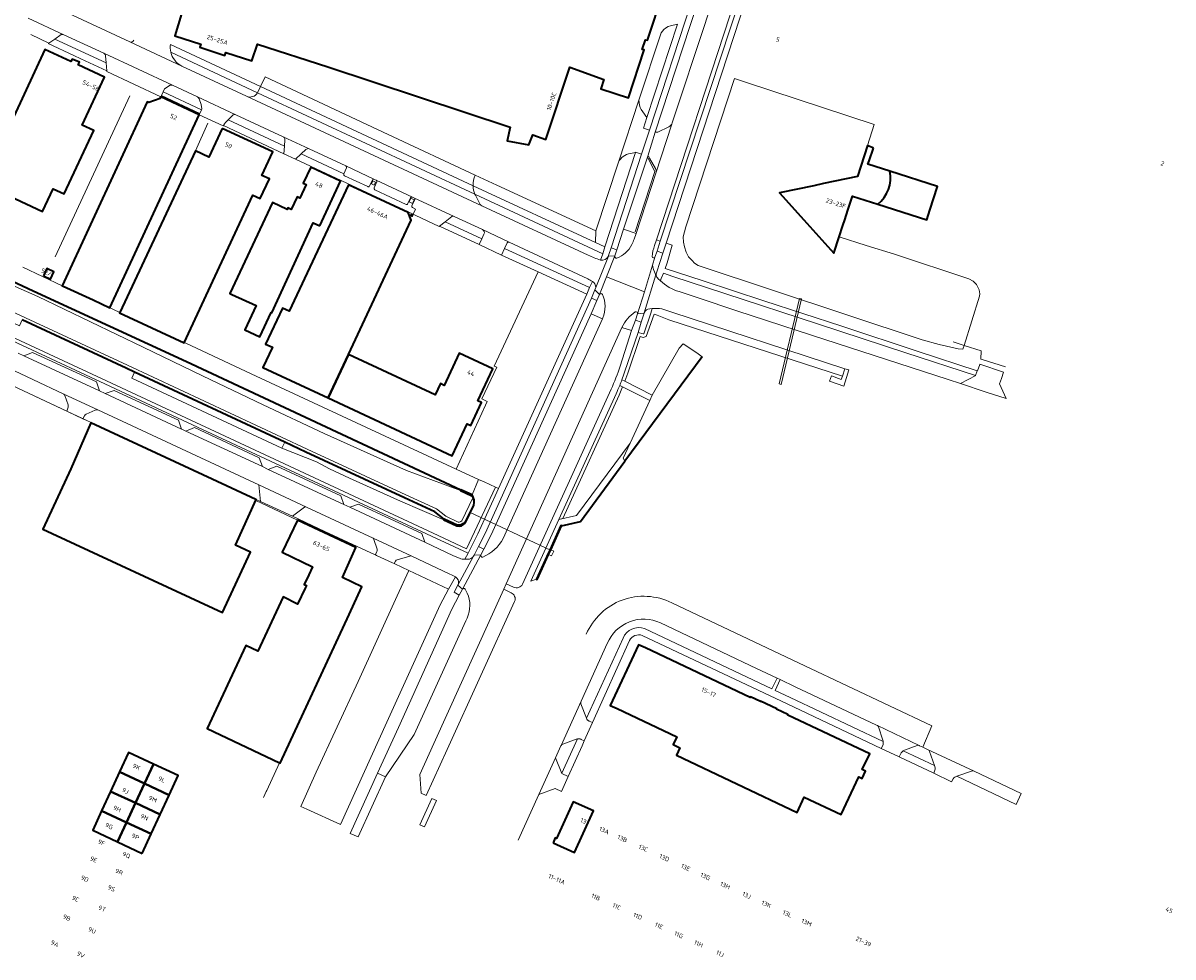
# Model space of a CAD drawing. Extents: x 150256 to 156914, y 461459 to 469481.
# Tile 88 of 256: x 152434 to 152783, y 464185 to 464469. Entities that reach past the tile are written whole.
import ezdxf
from ezdxf.enums import TextEntityAlignment as Align

# ---------------------------------------------------------------- set-up
doc = ezdxf.new("R2010")
doc.units = 0
doc.header["$LTSCALE"] = 0.75
for name, color, linetype, lineweight in [('B-RO-GK-BESCHOEIING-G', 251, 'GK-BESCHOEIING', 35), ('B-RO-GK-KADEMUUR-GV', 251, 'CONTINUOUS', 35), ('B-RO-GR-BEPLANTING_CULTUUR_BODEMBEDEKKER-GV', 251, 'CONTINUOUS', 18), ('B-RO-GR-GROENVOORZIENING-GV', 251, 'CONTINUOUS', 18), ('B-RO-GR-HAAG-GV', 251, 'CONTINUOUS', 13), ('B-RO-IE-TERREINAFSCHEIDING_KUNSTMATIG_HEKWERK-G', 251, 'IE-TERREINAFSCHEIDING-KUNSTMATIG', 18), ('B-RO-KW-KUNSTWERK_DUIKER-G', 251, 'CONTINUOUS', 18), ('B-RO-KW-KUNSTWERK_DUIKER-GV', 251, 'CONTINUOUS', 18), ('B-RO-KW-KUNSTWERK_STUW-GV', 251, 'CONTINUOUS', 18), ('B-RO-OG-BEBOUWING-GV', 6, 'CONTINUOUS', 35), ('B-RO-OG-BEBOUWING-T18', 1, 'CONTINUOUS', 18), ('B-RO-OG-TERREIN_CULTUURSCHEIDING-GV', 251, 'CONTINUOUS', 18), ('B-RO-OG-WATER-GV', 251, 'CONTINUOUS', 18), ('B-RO-OG-WATER_SLOOT-GV', 251, 'CONTINUOUS', 18), ('B-RO-VH-VERHARDING_ASFALT-GV', 251, 'CONTINUOUS', 18), ('B-RO-VH-VERHARDING_BETONSTRAATSTEEN-GV', 251, 'CONTINUOUS', 18), ('B-RO-VH-VERHARDING_TEGEL-GV', 251, 'CONTINUOUS', 18)]:
    doc.layers.add(name, color=color, linetype=linetype, lineweight=lineweight)
doc.styles.add('NLCS-ISO-M200-T18', font='NLCS-ISO.ttf', dxfattribs={"height": 360})
doc.linetypes.add('GK-BESCHOEIING', pattern='A,30,-5,[1,NLCS.SHX,S=1,R=0,X=0,Y=0],-5', length=40)
doc.linetypes.add('IE-TERREINAFSCHEIDING-KUNSTMATIG', pattern='A,4,[82,NLCS.SHX,S=0.75,R=90,X=0,Y=0],4,-2', length=10)

msp = doc.modelspace()

# ---------------------------------------------------------------- linework, layer by layer
at = {"layer": 'B-RO-GK-BESCHOEIING-G'}
for points in [[(152289.968, 464455.548), (152396.611, 464406.058), (152436.751, 464387.284), (152483.336, 464365.871), (152566.746, 464326.864)], [(152467.579, 464362.617), (152464.949, 464363.842), (152433.395, 464378.476)], [(152640.117, 464367.335), (152616.603, 464335.554)], [(152513.182, 464341.377), (152467.579, 464362.617)], [(152561.687, 464318.022), (152558.828, 464320.251), (152549.643, 464324.425), (152519.646, 464338.366), (152513.182, 464341.377)], [(152597.35, 464315.969), (152603.089, 464317.29), (152616.603, 464335.554)]]:
    msp.add_lwpolyline(points, dxfattribs=at)
at = {"layer": 'B-RO-GK-KADEMUUR-GV'}
for points in [[(152570.129, 464325.337), (152566.746, 464326.864), (152566.643, 464326.636), (152570.027, 464325.109)], [(152568.065, 464316.8), (152570.694, 464322.258)], [(152561.687, 464318.022), (152561.578, 464317.796), (152565.498, 464315.909)], [(152565.579, 464316.147), (152561.687, 464318.022)]]:
    msp.add_lwpolyline(points, dxfattribs=at)
for points in [[(152570.694, 464322.258, 0.2191773), (152570.129, 464325.337)], [(152567.853, 464316.936, -0.2757872), (152565.579, 464316.147)], [(152565.498, 464315.909, 0.2823529), (152568.065, 464316.8)]]:
    msp.add_lwpolyline(points, format="xyb", dxfattribs=at)
msp.add_lwpolyline([(152593.402, 464307.243), (152594.055, 464308.686), (152597.35, 464315.969), (152597.171, 464316.057), (152593.467, 464307.873), (152593.391, 464307.704), (152589.77, 464299.704), (152589.979, 464299.675)], close=True, dxfattribs=at)
at = {"layer": 'B-RO-GR-BEPLANTING_CULTUUR_BODEMBEDEKKER-GV'}
for points in [[(152632.591, 464468.365), (152630.414, 464467.875), (152629.763, 464467.635), (152628.922, 464467.15), (152628.443, 464466.734), (152627.601, 464465.757), (152620.834, 464445.241), (152621.023, 464443.753), (152621.231, 464443.033), (152621.581, 464442.378), (152622.015, 464441.742), (152623.313, 464439.943)], [(152487.429, 464441.218), (152475.719, 464446.694), (152475.51, 464446.229), (152487.23, 464440.79)]]:
    msp.add_lwpolyline(points, close=True, dxfattribs=at)
msp.add_lwpolyline([(152614.611, 464426.376), (152607.732, 464405.519), (152607.626, 464402), (152610.521, 464400.655), (152619.825, 464429.325), (152618.258, 464429.027)], dxfattribs=at)
msp.add_lwpolyline([(152618.258, 464429.027, 0.260106), (152614.611, 464426.376)], format="xyb", dxfattribs=at)
at = {"layer": 'B-RO-GR-GROENVOORZIENING-GV'}
for points in [[(152539.943, 464420.701), (152539.548, 464419.812), (152540.351, 464419.455), (152540.746, 464420.345)], [(152552.013, 464413.896), (152552.534, 464414.983), (152551.548, 464415.456), (152551.027, 464414.369)]]:
    msp.add_lwpolyline(points, close=True, dxfattribs=at)
for points in [[(152627.435, 464286.464, 0.4283561), (152611.255, 464280.225)], [(152602.182, 464251.256, -0.1155603), (152601.825, 464251.151)], [(152597.717, 464249.671, 0.1904079), (152597.205, 464249.254)], [(152709.202, 464247.412, 0.1087508), (152708.614, 464248.029)]]:
    msp.add_lwpolyline(points, format="xyb", dxfattribs=at)
for points in [[(152622.584, 464284.738), (152661.293, 464266.395), (152662.852, 464269.662), (152656.64, 464272.617), (152627.435, 464286.464)], [(152603.257, 464261.905), (152604.923, 464257.482), (152616.033, 464281.874)], [(152663.818, 464269.234), (152662.295, 464265.949), (152666.815, 464263.81), (152695.128, 464250.414)], [(152693.353, 464255.282), (152693.123, 464255.392), (152668.364, 464267.087), (152663.818, 464269.234)], [(152695.054, 464250.819), (152693.698, 464254.898)], [(152597.4, 464240.678), (152597.441, 464240.769), (152602.182, 464251.256)], [(152705.431, 464249.174), (152701.588, 464247.801)], [(152721.946, 464241.405), (152717.513, 464239.856), (152735.543, 464231.334), (152737.059, 464234.599), (152722.732, 464241.393)]]:
    msp.add_lwpolyline(points, dxfattribs=at)
at = {"layer": 'B-RO-GR-HAAG-GV'}
for points in [[(152616.033, 464281.874, -0.3931558), (152622.584, 464284.738)], [(152603.272, 464262.693, 0.1763805), (152603.257, 464261.905)], [(152701.588, 464247.801, 0.0225411), (152701.164, 464247.585)], [(152706.059, 464249.229, 0.2181531), (152705.431, 464249.174)]]:
    msp.add_lwpolyline(points, format="xyb", dxfattribs=at)
for points in [[(152611.255, 464280.225), (152603.272, 464262.693)], [(152604.923, 464257.482), (152616.033, 464281.874)], [(152693.353, 464255.282), (152693.123, 464255.392), (152668.364, 464267.087), (152663.818, 464269.234), (152662.295, 464265.949), (152666.815, 464263.81), (152695.128, 464250.414)], [(152603.257, 464261.905), (152604.923, 464257.482)], [(152601.825, 464251.151), (152597.717, 464249.671)], [(152597.205, 464249.254), (152597.139, 464249.108), (152595.473, 464245.43), (152597.4, 464240.678)], [(152701.164, 464247.585), (152710.688, 464243.113), (152709.202, 464247.412)], [(152708.614, 464248.029), (152707.198, 464248.694), (152706.201, 464249.162), (152706.059, 464249.229)], [(152721.946, 464241.405), (152717.513, 464239.856), (152735.543, 464231.334), (152737.059, 464234.599)], [(152737.059, 464234.599), (152722.732, 464241.393)]]:
    msp.add_lwpolyline(points, dxfattribs=at)
at = {"layer": 'B-RO-IE-TERREINAFSCHEIDING_KUNSTMATIG_HEKWERK-G'}
for points in [[(152443.455, 464397.69), (152466.124, 464446.583)], [(152489.855, 464438.246), (152486.039, 464429.88)], [(152623.56, 464427.773), (152625.745, 464423.596), (152619.715, 464405.212)], [(152716.403, 464371.816), (152719.705, 464370.753)], [(152719.705, 464370.753), (152724.851, 464369.096), (152724.757, 464366.602), (152725.254, 464366.449)], [(152724.757, 464366.602), (152725.254, 464366.449)], [(152725.254, 464366.449), (152732.285, 464364.289)], [(152447.151, 464350.683), (152425.239, 464360.86), (152425.181, 464360.745)], [(152447.151, 464350.683), (152453, 464347.95)], [(152517.033, 464317.659), (152504.436, 464323.67)], [(152507.754, 464235.592), (152511.63, 464243.964)], [(152506.755, 464233.434), (152507.604, 464235.267)], [(152507.604, 464235.267), (152507.754, 464235.592)]]:
    msp.add_lwpolyline(points, dxfattribs=at)
at = {"layer": 'B-RO-KW-KUNSTWERK_DUIKER-G'}
msp.add_lwpolyline([(152593.982, 464308.526), (152569.379, 464320.104)], dxfattribs=at)
at = {"layer": 'B-RO-KW-KUNSTWERK_DUIKER-GV'}
msp.add_lwpolyline([(152663.503, 464359.066), (152664.087, 464358.926), (152670.274, 464384.872), (152669.69, 464385.012)], close=True, dxfattribs=at)
at = {"layer": 'B-RO-KW-KUNSTWERK_STUW-GV'}
msp.add_lwpolyline([(152593.402, 464307.243), (152594.31, 464306.842), (152594.95, 464308.291), (152594.055, 464308.686)], close=True, dxfattribs=at)
at = {"layer": 'B-RO-OG-BEBOUWING-GV'}
for points in [[(152482.829, 464474.799), (152479.775, 464464.825), (152487.677, 464462.245), (152487.382, 464461.342), (152495.025, 464458.839), (152495.322, 464459.749), (152503.223, 464457.17), (152504.895, 464462.293), (152504.937, 464462.279), (152526.265, 464455.333), (152581.708, 464437.086), (152580.84, 464432.884), (152587.365, 464431.733), (152588.567, 464434.746), (152592.533, 464433.342), (152599.841, 464455.23), (152610.151, 464451.559), (152609.301, 464448.717), (152617.722, 464445.975), (152622.469, 464460.5), (152621.899, 464460.687), (152622.888, 464463.619), (152623.458, 464463.432), (152628.212, 464477.994)], [(152690.323, 464431.454), (152687.322, 464422.08), (152676.973, 464419.893), (152674.072, 464419.28), (152663.572, 464417.061), (152670.952, 464408.877), (152672.777, 464406.853), (152680.067, 464398.768), (152681.704, 464403.75), (152682.844, 464407.22), (152683.41, 464408.944)], [(152697.177, 464423.644), (152690.466, 464425.784), (152690.816, 464426.779), (152692.171, 464430.63)], [(152709.29, 464411.869), (152711.585, 464419.048), (152697.177, 464423.644)], [(152683.41, 464408.944), (152684.348, 464411.799), (152685.771, 464416.129), (152693.486, 464413.663)], [(152693.486, 464413.663), (152708.346, 464408.914), (152709.29, 464411.869)]]:
    msp.add_lwpolyline(points, dxfattribs=at)
for points in [[(152421.354, 464419.985), (152439.572, 464411.467), (152442.799, 464418.369), (152446.198, 464416.78), (152455.2, 464436.031), (152451.621, 464437.705), (152458.37, 464452.242), (152450.389, 464455.947), (152450.769, 464456.765), (152448.585, 464457.753), (152448.215, 464456.956), (152440.237, 464460.66)], [(152445.824, 464388.782), (152454.958, 464384.553), (152460.042, 464382.198), (152487.23, 464440.79), (152475.51, 464446.229), (152475.373, 464445.938), (152475.291, 464445.763), (152471.891, 464444.52), (152471.696, 464444.61), (152471.422, 464444.737), (152445.593, 464388.889)], [(152494.171, 464436.697), (152490.107, 464427.983), (152486.039, 464429.88), (152463.061, 464380.766), (152463.009, 464380.655), (152482.622, 464371.559), (152503.483, 464416.408), (152505.75, 464415.354), (152508.53, 464421.33), (152506.263, 464422.385), (152509.578, 464429.512)], [(152523.915, 464407.09), (152530.199, 464420.673), (152521.112, 464424.891), (152518.852, 464419.999), (152519.687, 464419.613), (152517.799, 464415.528), (152516.964, 464415.914), (152515.184, 464412.063), (152514.113, 464412.558), (152513.889, 464412.072), (152509.519, 464414.125), (152496.541, 464386.507), (152497.164, 464386.221), (152504.542, 464382.834), (152501.115, 464375.475), (152505.587, 464373.394), (152509.049, 464380.765), (152509.298, 464380.651), (152521.862, 464408.023)], [(152526.381, 464354.79), (152532.556, 464368.009), (152551.645, 464408.798), (152550.713, 464411.137), (152532.56, 464419.561), (152514.527, 464381.153), (152512.492, 464382.098), (152507.396, 464371.125), (152509.431, 464370.18), (152506.586, 464364.036)], [(152551.693, 464410.517), (152551.545, 464410.199), (152551.863, 464410.052), (152552.01, 464410.37)], [(152439.836, 464391.923), (152441.977, 464390.91), (152443.022, 464393.117), (152440.881, 464394.131)], [(152532.556, 464368.009), (152526.381, 464354.79), (152564.085, 464337.179), (152568.625, 464346.922), (152569.777, 464346.386), (152573.049, 464353.411), (152571.898, 464353.949), (152576.431, 464363.674), (152566.269, 464368.409), (152561.7, 464358.601), (152560.548, 464359.137), (152558.951, 464355.71)], [(152454.293, 464347.207), (152448.137, 464333.272), (152439.649, 464314.946), (152494.284, 464289.64), (152502.772, 464307.966), (152498.27, 464310.051), (152504.56, 464323.979), (152504.405, 464323.97), (152491.169, 464330.108)], [(152511.63, 464243.964), (152511.81, 464243.879), (152532.763, 464289.041), (152536.663, 464297.448), (152530.723, 464300.269), (152534.805, 464309.371), (152517.078, 464317.626), (152512.414, 464307.937), (152521.657, 464303.488), (152520.504, 464301.046), (152519.108, 464298.09), (152519.77, 464297.777), (152519.413, 464297.021), (152517.113, 464292.152), (152512.695, 464294.357), (152505.066, 464277.88), (152501.36, 464279.633), (152489.623, 464254.377)], [(152622.887, 464278.841), (152620.761, 464279.843), (152612.079, 464261.419), (152614.205, 464260.417), (152632.366, 464251.854), (152631.258, 464249.5), (152633.35, 464248.513), (152632.273, 464246.233), (152668.942, 464228.902), (152671.116, 464233.51), (152682.319, 464228.222), (152687.729, 464239.685), (152688.706, 464239.227), (152689.743, 464241.429), (152688.768, 464241.892), (152691.03, 464246.664), (152666.097, 464258.454), (152666.17, 464258.607), (152662.717, 464260.235), (152662.761, 464260.326), (152657.841, 464262.648), (152657.798, 464262.558), (152654.758, 464263.997), (152654.687, 464263.845)], [(152470.535, 464237.666), (152473.274, 464243.583), (152465.753, 464247.092), (152463.014, 464241.176)], [(152470.535, 464237.666), (152478.059, 464234.156), (152480.796, 464240.073), (152473.274, 464243.583)], [(152463.014, 464241.176), (152460.284, 464235.277), (152467.805, 464231.767), (152470.535, 464237.666)], [(152478.059, 464234.156), (152470.535, 464237.666), (152467.805, 464231.767), (152475.33, 464228.255)], [(152465.07, 464225.86), (152467.805, 464231.767), (152460.284, 464235.277), (152457.549, 464229.369)], [(152467.805, 464231.767), (152465.07, 464225.86), (152472.597, 464222.348), (152475.33, 464228.255)], [(152594.759, 464219.638), (152601.294, 464216.683), (152607.014, 464229.333), (152600.888, 464232.122), (152595.827, 464221.006), (152595.455, 464221.167)], [(152465.07, 464225.86), (152457.549, 464229.369), (152454.822, 464223.479), (152462.343, 464219.97)], [(152469.872, 464216.457), (152472.597, 464222.348), (152465.07, 464225.86), (152462.343, 464219.97)]]:
    msp.add_lwpolyline(points, close=True, dxfattribs=at)
for points in [[(152692.171, 464430.63, 0.0562021), (152690.323, 464431.454)], [(152693.486, 464413.663, 0.280254), (152697.177, 464423.644)]]:
    msp.add_lwpolyline(points, format="xyb", dxfattribs=at)
at = {"layer": 'B-RO-OG-TERREIN_CULTUURSCHEIDING-GV'}
for points in [[(152445.279, 464465.174), (152443.285, 464463.827), (152458.924, 464456.544), (152458.739, 464458.69)], [(152458.213, 464459.497), (152446.016, 464465.148)], [(152481.883, 464455.631), (152501.595, 464446.421)], [(152478.421, 464449.795), (152476.648, 464448.65), (152476.228, 464447.781)], [(152486.695, 464446.219), (152479.087, 464449.789)], [(152476.228, 464447.781), (152487.914, 464442.317), (152487.976, 464442.639), (152487.754, 464443.964), (152487.206, 464445.621)], [(152497.287, 464440.63), (152495.977, 464439.256)], [(152495.977, 464439.256), (152513.105, 464431.28), (152513.228, 464433.244)], [(152512.7, 464434.162), (152498.364, 464440.801)], [(152384.435, 464393.482), (152458.559, 464359.042), (152483.633, 464347.374), (152557.858, 464312.834), (152568.941, 464307.687), (152571.937, 464313.561), (152578.161, 464327.316), (152577.25, 464327.727), (152568.488, 464309), (152558.28, 464313.741), (152458.981, 464359.949), (152290.084, 464438.423)], [(152626.563, 464435.575), (152629.99, 464437.201)], [(152519.565, 464430.218), (152518.176, 464428.927)], [(152518.176, 464428.927), (152531.164, 464422.827), (152531.991, 464424.692)], [(152531.79, 464425.27), (152520.663, 464430.458)], [(152623.526, 464428.202), (152616.144, 464406.018), (152619.997, 464404.795)], [(152625.899, 464424.511), (152624.035, 464427.669)], [(152607.732, 464405.519), (152577.648, 464419.473), (152571.092, 464422.483)], [(152619.997, 464404.795), (152626.037, 464423.067), (152626.045, 464423.092)], [(152570.49, 464419.249), (152607.626, 464402), (152607.732, 464405.519)], [(152609.146, 464396.698), (152609.851, 464398.609), (152571.001, 464416.715)], [(152571.361, 464416.007), (152572.64, 464413.589)], [(152573.085, 464413.169), (152605.479, 464398.158)], [(152563.972, 464409.95), (152561.954, 464408.344), (152573.11, 464403.146), (152573.77, 464404.586)], [(152573.321, 464405.919), (152564.707, 464409.947)], [(152580.802, 464401.873), (152580.018, 464400.184), (152605.834, 464388.303), (152606.705, 464390.217)], [(152605.341, 464390.974), (152581.374, 464402.126)], [(152633.113, 464387.09), (152638.882, 464385.178), (152650.666, 464381.293), (152673.355, 464373.874), (152714.875, 464360.357), (152718.592, 464359.141), (152723.268, 464361.57), (152723.193, 464361.594), (152701.971, 464368.523), (152675.405, 464377.232), (152646.93, 464386.548), (152631.194, 464391.683), (152628.302, 464392.673), (152627.66, 464391.054), (152627.4, 464390.392)], [(152579.597, 464312.083), (152609.826, 464378.837), (152606.348, 464380.344), (152575.921, 464313.252), (152573.713, 464308.822), (152572.845, 464307.114)], [(152615.695, 464360.301), (152616.584, 464359.852), (152616.891, 464360.682), (152617.446, 464362.291), (152621.263, 464373.45), (152622.119, 464373.202), (152623.116, 464373.505), (152625.449, 464380.205), (152626.392, 464379.901), (152630, 464378.527), (152682.705, 464361.372), (152683.498, 464363.689), (152630.828, 464380.821), (152627.78, 464381.821)], [(152624.933, 464381.961), (152624.46, 464380.523), (152622.339, 464374.314), (152622.112, 464374.245), (152620.625, 464374.676)], [(152615.139, 464364.435), (152618.625, 464375.268), (152615.718, 464376.221), (152580.497, 464298.342), (152582.779, 464297.3)], [(152620.625, 464374.676), (152616.5, 464362.616)], [(152446.034, 464355.936), (152427.156, 464364.849), (152427.103, 464364.74), (152425.237, 464360.861), (152446.97, 464350.767), (152447.326, 464351.974)], [(152447.32, 464352.699), (152446.362, 464355.496)], [(152613.945, 464356.084), (152596.526, 464317.832), (152597.759, 464318.142), (152614.86, 464355.681), (152615.912, 464358.153)], [(152615.912, 464358.153), (152615.031, 464358.591)], [(152452.376, 464349.373), (152451.821, 464348.501), (152453, 464347.95), (152454.345, 464347.325), (152454.293, 464347.207), (152491.169, 464330.108), (152504.405, 464323.97), (152504.56, 464323.979), (152505.836, 464323.386), (152505.312, 464328.42), (152480.255, 464340.087), (152456.388, 464351.2)], [(152519.236, 464321.605), (152515.549, 464318.854), (152525.401, 464314.224), (152540.736, 464307.096), (152541.214, 464308.1)], [(152540.069, 464312.178), (152519.813, 464321.616), (152519.8, 464321.622)], [(152541.272, 464308.901), (152540.33, 464311.754)], [(152551.203, 464306.737), (152547.35, 464305.628)], [(152550.943, 464302.386), (152563.016, 464296.743), (152565.067, 464300.49), (152564.087, 464300.982), (152563.21, 464301.415), (152551.885, 464306.759)], [(152546.875, 464305.261), (152546.504, 464304.471), (152546.624, 464304.416), (152550.943, 464302.386)], [(152567.236, 464296.683), (152566.272, 464294.916), (152564.04, 464290.591), (152547.759, 464254.717), (152541.44, 464240.792), (152543.809, 464239.749), (152552.594, 464252.523), (152568.207, 464287.067)], [(152582.005, 464295.644), (152579.767, 464296.716), (152558.501, 464249.843), (152554.224, 464240.417), (152554.643, 464234.702), (152556.174, 464234.009)], [(152568.694, 464295.486), (152568.082, 464296.751)], [(152556.174, 464234.009), (152562.561, 464248.001), (152583.087, 464292.963)]]:
    msp.add_lwpolyline(points, dxfattribs=at)
for points in [[(152446.016, 464465.148, 0.1872519), (152445.279, 464465.174)], [(152479.087, 464449.789, 0.1861984), (152478.421, 464449.795)], [(152487.206, 464445.621, 0.1992549), (152486.695, 464446.219)], [(152498.364, 464440.801, 0.2814654), (152497.287, 464440.63)], [(152629.99, 464437.201, 0.2026593), (152630.858, 464437.991)], [(152513.228, 464433.244, 0.2928135), (152512.7, 464434.162)], [(152625.833, 464435.515, 0.1535137), (152626.563, 464435.575)], [(152531.991, 464424.692, 0.3994767), (152531.79, 464425.27)], [(152624.035, 464427.669, 0.3090341), (152623.526, 464428.202)], [(152571.092, 464422.483, 0.1169742), (152570.49, 464419.249)], [(152572.64, 464413.589, 0.1029045), (152573.085, 464413.169)], [(152564.707, 464409.947, 0.1891181), (152563.972, 464409.95)], [(152573.77, 464404.586, 0.4253597), (152573.321, 464405.919)], [(152581.374, 464402.126, 0.4452948), (152580.802, 464401.873)], [(152605.479, 464398.158, 0.0349094), (152609.146, 464396.698)], [(152606.705, 464390.217, 0.0016815), (152605.341, 464390.974)], [(152627.78, 464381.821, 0.0646286), (152624.933, 464381.961)], [(152612.441, 464357.415, 0.0228162), (152615.139, 464364.435)], [(152447.326, 464351.974, 0.2317197), (152447.32, 464352.699)], [(152452.864, 464349.85, 0.1523475), (152452.376, 464349.373)], [(152540.33, 464311.754, 0.2001316), (152540.069, 464312.178)], [(152573.387, 464306.446, 0.1739735), (152579.597, 464312.083)], [(152568.641, 464287.929, 0.2094746), (152568.694, 464295.486)], [(152583.087, 464292.963, 0.4036229), (152582.005, 464295.644)], [(152604.861, 464283.027, -0.4311313), (152630.821, 464292.559)], [(152568.207, 464287.067, 0.0259523), (152568.641, 464287.929)]]:
    msp.add_lwpolyline(points, format="xyb", dxfattribs=at)
for points in [[(152572.099, 464330.052), (152573.82, 464329.275), (152577.25, 464327.727), (152578.161, 464327.316), (152604.985, 464386.363), (152590.219, 464393.143), (152576.907, 464364.445), (152577.627, 464364.11), (152573.145, 464354.493), (152574.754, 464353.76), (152574.242, 464352.636), (152565.275, 464333.131)], [(152618.186, 464341.057), (152616.09, 464336.505), (152616.603, 464335.554), (152640.117, 464367.335), (152638.456, 464368.454), (152634.273, 464371.275), (152633.12, 464369.922), (152624.938, 464355.626), (152624.162, 464354.041)], [(152618.186, 464341.057), (152624.162, 464354.041), (152615.912, 464358.153), (152614.86, 464355.681), (152597.759, 464318.142), (152596.526, 464317.832), (152601.92, 464319.073)], [(152544.249, 464256.31), (152560.418, 464291.994), (152563.016, 464296.743), (152550.943, 464302.386), (152547.41, 464294.679), (152535.497, 464268.693), (152522.744, 464241.136), (152518.089, 464230.737), (152519.875, 464229.906), (152530.17, 464225.238)]]:
    msp.add_lwpolyline(points, close=True, dxfattribs=at)
at = {"layer": 'B-RO-OG-WATER-GV'}
for points in [[(152570.027, 464325.109), (152566.643, 464326.636), (152550.183, 464332.717), (152525.2, 464344.029), (152506.633, 464352.732), (152488.191, 464361.515), (152470.198, 464370.172), (152438.121, 464385.6), (152411.227, 464397.462), (152411.32, 464397.485), (152391.01, 464407.045), (152372.857, 464415.578), (152355.332, 464423.002), (152336.677, 464431.717), (152317.808, 464440.551), (152300.354, 464449.418), (152289.929, 464455.466)], [(152284.254, 464448.181), (152287.37, 464446.885), (152288.789, 464446.314), (152296.833, 464443.024), (152337.124, 464424.359), (152394.821, 464397.468), (152465.37, 464364.749), (152520.068, 464339.273), (152550.061, 464325.333), (152559.349, 464321.113), (152562.217, 464318.876), (152565.887, 464317.109)], [(152433.395, 464378.476), (152464.949, 464363.842), (152467.579, 464362.617), (152513.182, 464341.377), (152519.646, 464338.366), (152549.643, 464324.425), (152558.828, 464320.251), (152561.687, 464318.022), (152565.579, 464316.147)], [(152570.346, 464324.416), (152567.014, 464317.499)], [(152567.853, 464316.936), (152570.457, 464322.342)]]:
    msp.add_lwpolyline(points, dxfattribs=at)
for points in [[(152570.346, 464324.416, 0.0498961), (152570.027, 464325.109)], [(152570.457, 464322.342, 0.139358), (152570.346, 464324.416)], [(152567.014, 464317.499, -0.2341522), (152565.887, 464317.109)]]:
    msp.add_lwpolyline(points, format="xyb", dxfattribs=at)
at = {"layer": 'B-RO-OG-WATER_SLOOT-GV'}
for points in [[(152566.643, 464326.636), (152566.746, 464326.864), (152483.336, 464365.871), (152436.751, 464387.284), (152396.611, 464406.058), (152289.968, 464455.548), (152289.929, 464455.466), (152300.354, 464449.418), (152317.808, 464440.551), (152336.677, 464431.717), (152355.332, 464423.002), (152372.857, 464415.578), (152391.01, 464407.045), (152411.32, 464397.485), (152411.227, 464397.462), (152438.121, 464385.6), (152470.198, 464370.172), (152488.191, 464361.515), (152506.633, 464352.732), (152525.2, 464344.029), (152550.183, 464332.717)], [(152653.254, 464450.758), (152649.951, 464451.844), (152635.14, 464406.784), (152634.356, 464403.777), (152634.406, 464402.125), (152634.696, 464400.655), (152635.258, 464399.118), (152635.986, 464397.698), (152637.001, 464396.509), (152637.772, 464395.689), (152638.862, 464395.005), (152706.925, 464372.444), (152712.181, 464371.054), (152717.867, 464369.751), (152719.356, 464369.631), (152719.705, 464370.753), (152724.356, 464385.682), (152724.457, 464386.407), (152724.31, 464387.639), (152723.509, 464389.231), (152722.501, 464390.266), (152721.166, 464390.987), (152698.583, 464398.452), (152689.991, 464401.149), (152681.704, 464403.75), (152680.067, 464398.768), (152672.777, 464406.853), (152670.952, 464408.877), (152663.572, 464417.061), (152674.072, 464419.28), (152676.973, 464419.893), (152687.322, 464422.08), (152690.323, 464431.454), (152692.387, 464437.902)], [(152513.182, 464341.377), (152467.579, 464362.617), (152466.735, 464360.804), (152512.337, 464339.564)], [(152513.182, 464341.377), (152512.337, 464339.564), (152522.861, 464335.374), (152526.84, 464333.268), (152532.93, 464330.387), (152548.414, 464323.396), (152561.578, 464317.796), (152561.687, 464318.022), (152558.828, 464320.251), (152549.643, 464324.425), (152519.646, 464338.366)], [(152616.603, 464335.554), (152616.09, 464336.505), (152618.186, 464341.057), (152601.92, 464319.073), (152596.526, 464317.832), (152588.02, 464299.153), (152589.77, 464299.704), (152593.391, 464307.704), (152593.467, 464307.873), (152597.171, 464316.057), (152597.35, 464315.969), (152603.089, 464317.29)]]:
    msp.add_lwpolyline(points, close=True, dxfattribs=at)
for points in [[(152512.337, 464339.564), (152466.735, 464360.804), (152467.579, 464362.617), (152464.949, 464363.842), (152433.395, 464378.476), (152432.553, 464376.662), (152393.556, 464394.747), (152351.749, 464414.233), (152352.594, 464416.046), (152336.703, 464423.453), (152296.434, 464442.107), (152288.413, 464445.387), (152286.996, 464445.957), (152286.9, 464445.726), (152283.755, 464447.034)], [(152290.084, 464438.423), (152458.981, 464359.949), (152558.28, 464313.741), (152568.488, 464309), (152577.25, 464327.727), (152573.82, 464329.275), (152572.099, 464330.052), (152570.129, 464325.337)], [(152396.611, 464406.058), (152436.751, 464387.284), (152483.336, 464365.871), (152566.746, 464326.864), (152570.129, 464325.337), (152572.099, 464330.052), (152565.275, 464333.131), (152534.967, 464347.19), (152503.006, 464362.101), (152483.101, 464371.403), (152482.622, 464371.559), (152463.009, 464380.655), (152463.061, 464380.766), (152454.958, 464384.553), (152445.824, 464388.782), (152445.593, 464388.889), (152433.571, 464394.546)], [(152565.498, 464315.909), (152561.578, 464317.796), (152548.414, 464323.396), (152532.93, 464330.387), (152526.84, 464333.268), (152522.861, 464335.374), (152512.337, 464339.564)]]:
    msp.add_lwpolyline(points, dxfattribs=at)
at = {"layer": 'B-RO-VH-VERHARDING_ASFALT-GV'}
for points in [[(152625.63, 464401.076), (152626.209, 464402.82), (152650.411, 464476.809), (152651.648, 464480.433), (152652.183, 464482.098), (152655.008, 464490.888), (152659.433, 464504.363), (152664.118, 464518.602), (152664.16, 464518.728), (152664.224, 464519.043), (152677.732, 464560.069), (152678.734, 464563.137), (152672.577, 464565.183), (152672.139, 464563.839), (152672.134, 464563.822), (152646.034, 464484.112), (152645.268, 464481.772), (152641.174, 464469.246), (152641.154, 464469.186), (152630.97, 464438.338), (152630.858, 464437.991), (152626.045, 464423.092)], [(152605.479, 464398.158), (152573.085, 464413.169), (152501.595, 464446.421), (152481.883, 464455.631), (152466.151, 464462.963), (152443.013, 464473.69), (152411.766, 464488.275), (152399.556, 464493.959), (152386.35, 464499.987), (152364.394, 464510.265), (152351.247, 464516.39), (152333.076, 464524.863), (152317.297, 464532.149)], [(152435.246, 464470.152), (152446.016, 464465.148), (152458.213, 464459.497), (152479.087, 464449.789), (152486.695, 464446.219), (152498.364, 464440.801), (152512.7, 464434.162), (152520.663, 464430.458), (152531.79, 464425.27), (152540.441, 464421.2), (152540.948, 464420.95), (152552.026, 464415.797), (152552.491, 464415.584), (152564.707, 464409.947), (152573.321, 464405.919), (152581.374, 464402.126), (152605.341, 464390.974)], [(152626.045, 464423.092), (152626.037, 464423.067), (152619.997, 464404.795), (152619.392, 464403.006)], [(152607.756, 464388.315), (152611.577, 464397.841)], [(152613.545, 464397.917), (152611.027, 464391.618), (152622.517, 464387.07), (152624.985, 464395.127), (152625.744, 464397.606)], [(152611.577, 464397.841), (152613.545, 464397.917)], [(152613.545, 464397.917), (152614.137, 464399.835), (152612.443, 464400.4), (152612.441, 464400.394), (152611.666, 464398.071)], [(152620.448, 464380.313), (152622.517, 464387.07), (152611.027, 464391.618), (152608.882, 464386.25)], [(152626.186, 464392.788), (152625.995, 464392.164), (152622.481, 464380.678)], [(152627.4, 464390.392), (152626.707, 464391.015)], [(152624.151, 464381.884), (152624.933, 464381.961)], [(152609.936, 464379.115), (152609.921, 464379.075), (152609.826, 464378.837), (152579.597, 464312.083)], [(152566.326, 464306.082), (152564.478, 464306.864), (152555.817, 464310.937), (152532.957, 464321.601), (152531.204, 464322.408), (152508.135, 464333.087), (152506.409, 464333.936), (152483.117, 464344.739), (152482.534, 464345.003), (152481.835, 464345.319), (152458.645, 464356.177), (152456.916, 464357.002), (152433.88, 464367.602), (152432.145, 464368.409)], [(152427.156, 464364.849), (152446.034, 464355.936), (152456.388, 464351.2), (152480.255, 464340.087), (152505.312, 464328.42), (152519.8, 464321.622), (152519.813, 464321.616), (152540.069, 464312.178), (152551.885, 464306.759), (152563.21, 464301.415), (152564.087, 464300.982), (152565.067, 464300.49), (152565.564, 464300.082)], [(152565.842, 464297.899), (152570.596, 464306.74)], [(152572.845, 464307.114), (152567.236, 464296.683)], [(152568.78, 464305.808), (152567.978, 464305.799), (152567.886, 464305.798)], [(152627.435, 464286.464), (152656.64, 464272.617), (152662.852, 464269.662), (152663.818, 464269.234), (152668.364, 464267.087), (152693.123, 464255.392), (152693.353, 464255.282), (152706.059, 464249.229), (152706.201, 464249.162), (152707.198, 464248.694), (152709.887, 464255.168), (152671.347, 464273.394), (152630.821, 464292.559)], [(152584.167, 464220.469), (152590.466, 464234.375), (152595.473, 464245.43), (152597.139, 464249.108), (152597.205, 464249.254), (152603.272, 464262.693), (152611.255, 464280.225)]]:
    msp.add_lwpolyline(points, dxfattribs=at)
for points in [[(152618.739, 464401.37, -0.1843953), (152614.133, 464397.266)], [(152619.392, 464403.006, -0.0509168), (152618.739, 464401.37)], [(152624.884, 464397.751, -0.0709807), (152625.63, 464401.076)], [(152611.577, 464397.841, -0.3665273), (152609.146, 464396.698)], [(152614.133, 464397.266, -0.613653), (152613.545, 464397.917)], [(152633.113, 464387.09, -0.1221449), (152627.4, 464390.392)], [(152615.718, 464376.221, -0.1453194), (152619.737, 464380.907)], [(152619.737, 464380.907, -0.6571371), (152620.448, 464380.313)], [(152622.481, 464380.678, -0.3105958), (152624.151, 464381.884)], [(152573.387, 464306.446, -0.6316375), (152572.845, 464307.114)], [(152567.236, 464296.683, -0.4751479), (152568.082, 464296.751)]]:
    msp.add_lwpolyline(points, format="xyb", dxfattribs=at)
for points in [[(152608.882, 464386.25), (152611.027, 464391.618), (152613.545, 464397.917), (152611.577, 464397.841), (152607.756, 464388.315), (152607.496, 464387.671)], [(152626.279, 464393.093), (152628.146, 464398.756), (152626.364, 464399.348), (152625.744, 464397.606), (152624.985, 464395.127), (152625.087, 464394.585), (152625.296, 464393.817), (152625.567, 464393.068), (152625.897, 464392.344), (152625.995, 464392.164), (152626.186, 464392.788)], [(152624.985, 464395.127), (152622.517, 464387.07), (152620.448, 464380.313), (152622.431, 464380.516), (152622.481, 464380.678), (152625.995, 464392.164), (152625.897, 464392.344), (152625.567, 464393.068), (152625.296, 464393.817), (152625.087, 464394.585)], [(152608.068, 464384.357), (152608.882, 464386.25), (152607.496, 464387.671), (152606.455, 464385.093)], [(152620.448, 464380.313), (152619.801, 464378.429), (152621.588, 464377.843), (152622.431, 464380.516)], [(152567.236, 464296.683), (152572.845, 464307.114), (152570.743, 464307.013), (152570.596, 464306.74), (152565.842, 464297.899)], [(152573.713, 464308.822), (152572.082, 464309.652), (152570.743, 464307.013), (152572.845, 464307.114)], [(152566.272, 464294.916), (152567.236, 464296.683), (152565.842, 464297.899), (152564.677, 464295.774)]]:
    msp.add_lwpolyline(points, close=True, dxfattribs=at)
at = {"layer": 'B-RO-VH-VERHARDING_BETONSTRAATSTEEN-GV'}
for points in [[(152435.98, 464465.169), (152441.511, 464462.614), (152443.285, 464463.827), (152445.279, 464465.174)], [(152466.151, 464462.963), (152481.883, 464455.631)], [(152479.087, 464449.789), (152458.213, 464459.497)], [(152458.739, 464458.69), (152458.924, 464456.544), (152459.132, 464454.133), (152459.15, 464453.922)], [(152459.15, 464453.922), (152475.51, 464446.229), (152475.719, 464446.694), (152476.228, 464447.781), (152476.648, 464448.65), (152478.421, 464449.795)], [(152571.092, 464422.483), (152544.686, 464434.797), (152507.234, 464452.323), (152505.858, 464449.409)], [(152501.595, 464446.421), (152573.085, 464413.169)], [(152570.49, 464419.249), (152505.858, 464449.409), (152504.947, 464447.48), (152571.001, 464416.715)], [(152571.001, 464416.715), (152504.947, 464447.48)], [(152505.858, 464449.409), (152570.49, 464419.249)], [(152498.364, 464440.801), (152486.695, 464446.219)], [(152487.206, 464445.621), (152487.754, 464443.964), (152487.976, 464442.639), (152487.914, 464442.317), (152487.429, 464441.218), (152487.23, 464440.79), (152494.506, 464437.414)], [(152618.258, 464429.027), (152619.825, 464429.325), (152619.865, 464429.447), (152621.604, 464428.867), (152624.037, 464436.134), (152622.236, 464436.742), (152623.313, 464439.943), (152622.015, 464441.742), (152621.581, 464442.378), (152621.231, 464443.033), (152621.023, 464443.753), (152620.834, 464445.241), (152614.611, 464426.376)], [(152494.506, 464437.414), (152494.588, 464437.591)], [(152626.045, 464423.092), (152630.858, 464437.991)], [(152520.663, 464430.458), (152512.7, 464434.162)], [(152513.228, 464433.244), (152513.105, 464431.28), (152512.963, 464428.996)], [(152625.833, 464435.515), (152623.526, 464428.202)], [(152512.963, 464428.996), (152516.479, 464427.351), (152518.176, 464428.927), (152519.565, 464430.218)], [(152540.441, 464421.2), (152531.79, 464425.27)], [(152531.991, 464424.692), (152531.164, 464422.827)], [(152531.403, 464422.255), (152538.43, 464419.013)], [(152539.008, 464419.184), (152539.857, 464420.965)], [(152541.181, 464420.466), (152540.352, 464418.629)], [(152552.026, 464415.797), (152540.948, 464420.95)], [(152540.553, 464418.036), (152550.081, 464413.584)], [(152550.648, 464413.831), (152551.43, 464415.555)], [(152552.698, 464414.985), (152551.858, 464413.246)], [(152564.707, 464409.947), (152552.491, 464415.584)], [(152552.055, 464412.613), (152552.949, 464412.18), (152552.219, 464410.631), (152552.834, 464410.346), (152552.805, 464410.283), (152560.124, 464406.888), (152560.238, 464406.979), (152561.954, 464408.344), (152563.972, 464409.95)], [(152573.77, 464404.586), (152573.11, 464403.146), (152572.292, 464401.363), (152579.092, 464398.19), (152580.018, 464400.184), (152580.802, 464401.873)], [(152581.374, 464402.126), (152573.321, 464405.919)], [(152456.388, 464351.2), (152446.034, 464355.936)], [(152447.326, 464351.974), (152446.97, 464350.767), (152447.151, 464350.683), (152451.821, 464348.501), (152452.376, 464349.373)], [(152452.864, 464349.85), (152455.571, 464351.101)], [(152505.312, 464328.42), (152505.836, 464323.386), (152515.549, 464318.854), (152519.236, 464321.605)], [(152519.8, 464321.622), (152505.312, 464328.42)], [(152551.885, 464306.759), (152540.069, 464312.178)], [(152541.214, 464308.1), (152540.736, 464307.096), (152540.95, 464306.997), (152541.045, 464306.954), (152545.944, 464304.726), (152546.504, 464304.471), (152546.875, 464305.261)], [(152603.272, 464262.693), (152597.205, 464249.254)], [(152602.182, 464251.256), (152602.38, 464251.267), (152602.578, 464251.261), (152602.775, 464251.239), (152602.969, 464251.2), (152603.16, 464251.146), (152603.345, 464251.075), (152604.254, 464250.653), (152606.713, 464256.171), (152605.786, 464256.622), (152605.671, 464256.673), (152605.561, 464256.732), (152605.457, 464256.801), (152605.358, 464256.878), (152605.265, 464256.963), (152605.18, 464257.055), (152605.103, 464257.153), (152605.034, 464257.258), (152604.923, 464257.482), (152603.257, 464261.905)], [(152706.059, 464249.229), (152693.353, 464255.282)], [(152694.965, 464249.26), (152694.515, 464248.321), (152699.968, 464245.792), (152700.463, 464246.744)], [(152722.732, 464241.393), (152708.614, 464248.029)], [(152709.202, 464247.412), (152710.688, 464243.113), (152710.902, 464242.444)], [(152710.865, 464241.68), (152710.461, 464240.781), (152715.92, 464238.221), (152716.346, 464239.129)], [(152717.513, 464239.856), (152721.946, 464241.405)], [(152716.863, 464239.642), (152717.513, 464239.856)]]:
    msp.add_lwpolyline(points, dxfattribs=at)
for points in [[(152478.547, 464459.817, -0.0979016), (152478.461, 464462.207)], [(152458.213, 464459.497, -0.2695177), (152458.739, 464458.69)], [(152481.883, 464455.631, -0.219117), (152478.547, 464459.817)], [(152504.947, 464447.48, -0.3696782), (152501.595, 464446.421)], [(152519.565, 464430.218, -0.3043786), (152520.663, 464430.458)], [(152625.899, 464424.511, -0.2072421), (152626.045, 464423.092)], [(152538.43, 464419.013, 0.4541695), (152539.008, 464419.184)], [(152540.352, 464418.629, 0.3969814), (152540.553, 464418.036)], [(152571.001, 464416.715, -0.1044677), (152570.49, 464419.249)], [(152551.43, 464415.555, -0.3960752), (152552.026, 464415.797)], [(152552.491, 464415.584, -0.416184), (152552.698, 464414.985)], [(152571.361, 464416.007, -0.0315377), (152571.001, 464416.715)], [(152550.081, 464413.584, 0.4220891), (152550.648, 464413.831)], [(152551.858, 464413.246, 0.377845), (152552.055, 464412.613)], [(152446.034, 464355.936, -0.1771143), (152446.362, 464355.496)], [(152455.571, 464351.101, -0.1578025), (152456.388, 464351.2)], [(152519.236, 464321.605, -0.2181008), (152519.8, 464321.622)], [(152541.272, 464308.901, -0.2197484), (152541.214, 464308.1)], [(152551.203, 464306.737, -0.1993953), (152551.885, 464306.759)], [(152546.875, 464305.261, -0.2282348), (152547.35, 464305.628)], [(152693.353, 464255.282, -0.1330451), (152693.698, 464254.898)], [(152695.054, 464250.819, 0.1386073), (152695.128, 464250.414)], [(152695.128, 464250.414, -0.1430643), (152694.965, 464249.26)], [(152700.463, 464246.744, -0.141387), (152701.164, 464247.585)], [(152721.946, 464241.405, -0.1984659), (152722.732, 464241.393)], [(152716.346, 464239.129, -0.2038805), (152716.863, 464239.642)]]:
    msp.add_lwpolyline(points, format="xyb", dxfattribs=at)
for points in [[(152456.916, 464357.002), (152455.948, 464359.661), (152436.525, 464368.586), (152433.88, 464367.602)], [(152723.193, 464361.594), (152723.268, 464361.57), (152718.592, 464359.141), (152726.382, 464356.593), (152732.476, 464354.605), (152730.492, 464359.102), (152731.043, 464360.697), (152731.724, 464362.665), (152724.544, 464365.075), (152724.476, 464364.944), (152723.789, 464363.003), (152723.685, 464363.037)], [(152481.835, 464345.319), (152480.951, 464348.009), (152461.313, 464357.1), (152458.645, 464356.177)], [(152483.117, 464344.739), (152506.409, 464333.936), (152505.412, 464336.586), (152485.794, 464345.773)], [(152531.204, 464322.408), (152530.207, 464325.063), (152510.806, 464334.075), (152508.135, 464333.087)], [(152532.957, 464321.601), (152555.817, 464310.937), (152554.905, 464313.622), (152535.622, 464322.541)], [(152597.4, 464240.678), (152595.473, 464245.43), (152590.466, 464234.375), (152595.366, 464236.18), (152597.319, 464235.294), (152599.358, 464239.79)]]:
    msp.add_lwpolyline(points, close=True, dxfattribs=at)
at = {"layer": 'B-RO-VH-VERHARDING_TEGEL-GV'}
for points in [[(152673.937, 464582.179), (152675.756, 464587.918), (152678.237, 464595.394), (152686.342, 464619.737), (152684.515, 464620.361), (152673.992, 464588.571), (152672.086, 464582.803), (152640.347, 464485.974), (152638.614, 464480.688), (152636.737, 464474.799), (152624.037, 464436.134), (152621.604, 464428.867), (152612.443, 464400.4), (152614.137, 464399.835), (152616.144, 464406.018), (152623.526, 464428.202), (152625.833, 464435.515), (152638.494, 464474.111), (152640.525, 464480.2), (152642.037, 464484.895), (152642.193, 464485.369), (152667.305, 464561.95), (152669.768, 464569.519), (152671.007, 464573.342)], [(152459.132, 464454.133), (152458.924, 464456.544), (152443.285, 464463.827), (152441.511, 464462.614), (152441.262, 464462.443), (152449.076, 464458.809), (152451.25, 464457.798)], [(152475.719, 464446.694), (152487.429, 464441.218), (152487.914, 464442.317), (152476.228, 464447.781)], [(152539.943, 464420.701), (152540.746, 464420.345), (152540.351, 464419.455), (152539.548, 464419.812)], [(152552.013, 464413.896), (152551.027, 464414.369), (152551.548, 464415.456), (152552.534, 464414.983)], [(152561.954, 464408.344), (152560.238, 464406.979), (152572.292, 464401.363), (152573.11, 464403.146)], [(152580.018, 464400.184), (152579.092, 464398.19), (152590.219, 464393.143), (152604.985, 464386.363), (152605.834, 464388.303)], [(152606.348, 464380.344), (152608.068, 464384.357), (152606.455, 464385.093), (152574.123, 464313.656), (152572.082, 464309.652), (152573.713, 464308.822), (152575.921, 464313.252)], [(152684.716, 464363.293), (152683.498, 464363.689), (152682.705, 464361.372), (152682.356, 464360.351), (152679.395, 464361.502), (152678.769, 464359.911), (152683.168, 464358.389), (152683.979, 464360.958)], [(152602.182, 464251.256), (152597.441, 464240.769), (152597.4, 464240.678), (152599.358, 464239.79), (152603.593, 464249.128), (152604.254, 464250.653), (152603.345, 464251.075), (152603.16, 464251.146), (152602.969, 464251.2), (152602.775, 464251.239), (152602.578, 464251.261), (152602.38, 464251.267)], [(152541.44, 464240.792), (152533.132, 464222.466), (152535.5, 464221.424), (152543.809, 464239.749)], [(152557.964, 464233.148), (152554.285, 464225.095), (152555.667, 464224.466), (152559.298, 464232.531)]]:
    msp.add_lwpolyline(points, close=True, dxfattribs=at)
for points in [[(152684.681, 464577.117), (152682.841, 464571.543), (152682.271, 464569.549), (152680.962, 464565.764), (152664.925, 464516.8), (152661.227, 464505.509), (152655.747, 464488.873), (152653.399, 464481.7), (152651.693, 464476.564), (152627.288, 464402.373), (152626.364, 464399.348), (152628.146, 464398.756), (152629.132, 464401.778)], [(152629.132, 464401.778), (152653.473, 464476.095), (152655.106, 464481.058), (152657.489, 464488.277), (152662.903, 464504.903), (152666.501, 464516.146), (152667.971, 464520.314), (152678.935, 464553.828), (152681.077, 464560.226), (152683.855, 464568.835), (152685.902, 464575.03), (152686.448, 464576.681)], [(152504.947, 464447.48), (152505.858, 464449.409), (152478.461, 464462.207)], [(152478.547, 464459.817), (152504.947, 464447.48)], [(152567.886, 464305.798), (152567.978, 464305.799), (152568.941, 464307.687), (152557.858, 464312.834), (152483.633, 464347.374), (152458.559, 464359.042), (152384.435, 464393.482), (152289.662, 464437.516), (152283.306, 464440.48)], [(152513.105, 464431.28), (152495.977, 464439.256)], [(152494.588, 464437.591), (152512.963, 464428.996), (152513.105, 464431.28)], [(152531.164, 464422.827), (152518.176, 464428.927), (152516.479, 464427.351), (152552.219, 464410.631), (152552.949, 464412.18), (152552.055, 464412.613)], [(152621.604, 464428.867), (152619.865, 464429.447), (152619.825, 464429.325), (152610.521, 464400.655), (152609.851, 464398.609), (152609.146, 464396.698)], [(152611.666, 464398.071), (152612.441, 464400.394), (152612.443, 464400.4), (152621.604, 464428.867)], [(152540.948, 464420.95), (152540.441, 464421.2)], [(152610.521, 464400.655), (152607.626, 464402), (152570.49, 464419.249)], [(152552.491, 464415.584), (152552.026, 464415.797)], [(152571.001, 464416.715), (152609.851, 464398.609), (152610.521, 464400.655)], [(152619.997, 464404.795), (152616.144, 464406.018), (152614.137, 464399.835), (152613.545, 464397.917)], [(152619.392, 464403.006), (152619.997, 464404.795)], [(152626.364, 464399.348), (152627.288, 464402.373), (152626.209, 464402.82), (152625.63, 464401.076)], [(152626.707, 464391.015), (152627.4, 464390.392), (152627.66, 464391.054), (152628.302, 464392.673), (152631.194, 464391.683), (152646.93, 464386.548), (152675.405, 464377.232), (152701.971, 464368.523), (152723.193, 464361.594), (152723.685, 464363.037), (152705.793, 464368.939), (152682.52, 464376.566), (152658.884, 464384.285), (152640.359, 464390.366), (152628.822, 464394.135), (152629.418, 464395.883), (152630.926, 464401.193), (152629.132, 464401.778), (152628.146, 464398.756), (152626.279, 464393.093), (152626.186, 464392.788)], [(152625.744, 464397.606), (152626.364, 464399.348)], [(152570.596, 464306.74), (152570.743, 464307.013), (152572.082, 464309.652), (152574.123, 464313.656), (152606.455, 464385.093), (152607.496, 464387.671), (152607.756, 464388.315)], [(152606.705, 464390.217), (152605.834, 464388.303), (152604.985, 464386.363), (152578.161, 464327.316)], [(152608.882, 464386.25), (152608.068, 464384.357), (152606.348, 464380.344)], [(152606.348, 464380.344), (152609.826, 464378.837), (152609.921, 464379.075), (152609.936, 464379.115)], [(152618.625, 464375.268), (152619.801, 464378.429), (152620.448, 464380.313)], [(152621.588, 464377.843), (152620.625, 464374.676), (152622.112, 464374.245), (152622.339, 464374.314), (152624.46, 464380.523), (152624.933, 464381.961), (152624.151, 464381.884)], [(152622.481, 464380.678), (152622.431, 464380.516), (152621.588, 464377.843)], [(152616.5, 464362.616), (152620.625, 464374.676), (152621.588, 464377.843), (152619.801, 464378.429), (152618.625, 464375.268), (152615.139, 464364.435)], [(152615.718, 464376.221), (152618.625, 464375.268)], [(152432.145, 464368.409), (152433.88, 464367.602), (152436.525, 464368.586), (152455.948, 464359.661), (152456.916, 464357.002), (152458.645, 464356.177), (152461.313, 464357.1), (152480.951, 464348.009), (152481.835, 464345.319), (152482.534, 464345.003), (152483.117, 464344.739), (152485.794, 464345.773), (152505.412, 464336.586), (152506.409, 464333.936), (152508.135, 464333.087), (152510.806, 464334.075), (152530.207, 464325.063), (152531.204, 464322.408), (152532.957, 464321.601), (152535.622, 464322.541), (152554.905, 464313.622), (152555.817, 464310.937), (152564.478, 464306.864), (152566.326, 464306.082)], [(152624.162, 464354.041), (152624.938, 464355.626), (152616.584, 464359.852), (152615.695, 464360.301)], [(152612.441, 464357.415), (152585.465, 464298.209)], [(152615.031, 464358.591), (152615.912, 464358.153), (152624.162, 464354.041)], [(152578.161, 464327.316), (152571.937, 464313.561), (152568.941, 464307.687), (152567.978, 464305.799), (152568.78, 464305.808)], [(152582.779, 464297.3), (152580.497, 464298.342), (152579.767, 464296.716), (152582.005, 464295.644)], [(152621.869, 464282.676), (152665.891, 464261.857), (152694.515, 464248.321), (152694.965, 464249.26)], [(152695.128, 464250.414), (152666.815, 464263.81), (152662.295, 464265.949), (152663.818, 464269.234), (152662.852, 464269.662), (152661.293, 464266.395), (152622.584, 464284.738)], [(152616.033, 464281.874), (152604.923, 464257.482), (152605.034, 464257.258), (152605.103, 464257.153), (152605.18, 464257.055), (152605.265, 464256.963), (152605.358, 464256.878), (152605.457, 464256.801), (152605.561, 464256.732), (152605.671, 464256.673), (152605.786, 464256.622), (152606.713, 464256.171), (152618.035, 464281.094)], [(152710.902, 464242.444), (152710.688, 464243.113), (152701.164, 464247.585)], [(152700.463, 464246.744), (152699.968, 464245.792), (152710.461, 464240.781), (152710.865, 464241.68)]]:
    msp.add_lwpolyline(points, dxfattribs=at)
for points in [[(152466.151, 464462.963, 0.3784019), (152467.329, 464463.435)], [(152495.977, 464439.256, 0.0837912), (152494.588, 464437.591)], [(152531.403, 464422.255, -0.393349), (152531.164, 464422.827)], [(152540.441, 464421.2, 0.4262531), (152539.857, 464420.965)], [(152541.181, 464420.466, 0.3330436), (152540.948, 464420.95)], [(152611.577, 464397.841, 0.029398), (152611.666, 464398.071)], [(152624.884, 464397.751, 0.8358218), (152625.744, 464397.606)], [(152626.186, 464392.788, 0.1685798), (152626.336, 464391.535)], [(152626.336, 464391.535, 0.0849879), (152626.707, 464391.015)], [(152607.756, 464388.315, 0.2908413), (152606.705, 464390.217)], [(152609.815, 464386.264, 0.598081), (152608.882, 464386.25)], [(152609.936, 464379.115, 0.1912152), (152609.815, 464386.264)], [(152615.695, 464360.301, 0.0098015), (152616.5, 464362.616)], [(152615.695, 464360.301, -0.0068874), (152615.031, 464358.591)], [(152613.945, 464356.084, 0.0112954), (152615.031, 464358.591)], [(152568.78, 464305.808, 0.2707029), (152570.596, 464306.74)], [(152566.326, 464306.082, 0.0910424), (152567.886, 464305.798)], [(152565.842, 464297.899, 0.304983), (152565.564, 464300.082)], [(152585.465, 464298.209, -0.4009137), (152582.779, 464297.3)], [(152618.035, 464281.094, -0.1817443), (152619.655, 464282.605)], [(152619.655, 464282.605, -0.1820102), (152621.869, 464282.676)], [(152710.865, 464241.68, 0.2081342), (152710.902, 464242.444)]]:
    msp.add_lwpolyline(points, format="xyb", dxfattribs=at)

# ---------------------------------------------------------------- texts
at = {"layer": 'B-RO-OG-BEBOUWING-T18', "style": 'NLCS-ISO-M200-T18'}
for s, rotation, p in [('25-25A', 342.5, (152492.73, 464463.568)), ('5', 341.9, (152663.118, 464463.655)), ('54-56', 334.9, (152454.279, 464449.676)), ('10-10C', 71.5, (152594.29, 464444.919)), ('52', 335.1, (152479.427, 464440.156)), ('50', 335.2, (152496.097, 464431.525)), ('2', 341.9, (152780.045, 464426.034)), ('48', 335, (152523.616, 464419.516)), ('23-23F', 341.8, (152680.742, 464413.91)), ('46-46A', 335.3, (152541.449, 464411.034)), ('52/1', 334.7, (152441.08, 464392.83)), ('44', 335, (152569.805, 464362.348)), ('63-65', 335, (152524.335, 464309.834)), ('15-17', 334.7, (152642.062, 464265.376)), ('9K', 335.2, (152468.143, 464242.733)), ('9J', 335.2, (152464.762, 464235.43)), ('9L', 335.2, (152475.835, 464238.877)), ('9M', 335.2, (152473.084, 464232.929)), ('9H', 335.2, (152462.237, 464229.974)), ('9N', 335.2, (152470.542, 464227.431)), ('13', 335.5, (152603.996, 464226.312)), ('9G', 335.2, (152459.809, 464224.73)), ('9P', 335.2, (152467.805, 464221.516)), ('13A', 335.5, (152610.327, 464223.429)), ('9F', 335.2, (152457.495, 464219.731)), ('13B', 335.5, (152615.84, 464220.92)), ('13C', 335.5, (152622.199, 464218.025)), ('9E', 335.2, (152455.121, 464214.604)), ('9Q', 335, (152465.066, 464215.93)), ('13D', 335.5, (152628.587, 464215.116)), ('13E', 335.5, (152635.058, 464212.17)), ('9D', 335.2, (152452.412, 464208.753)), ('9R', 335.2, (152462.863, 464210.832)), ('11-11A', 335.5, (152595.907, 464208.57)), ('13G', 335.5, (152641.044, 464209.446)), ('9S', 335.2, (152460.547, 464205.826)), ('13H', 335.5, (152647.076, 464206.699)), ('9C', 335.2, (152449.59, 464202.655)), ('11B', 335.5, (152607.753, 464203.181)), ('11C', 335.5, (152614.112, 464200.288)), ('13J', 335.5, (152653.624, 464203.718)), ('13K', 335.5, (152659.601, 464200.997)), ('9B', 335.2, (152446.934, 464196.918)), ('9T', 335.2, (152457.707, 464199.686)), ('11D', 335.5, (152620.502, 464197.381)), ('13L', 335.5, (152665.989, 464198.088)), ('45', 334.7, (152782.074, 464199.222)), ('11E', 335.5, (152626.974, 464194.437)), ('13M', 335.5, (152671.824, 464195.432)), ('9U', 335.2, (152454.636, 464193.046)), ('11G', 335.5, (152632.959, 464191.714)), ('21-39', 334.7, (152689.153, 464189.645)), ('9A', 335.2, (152443.289, 464189.044)), ('11H', 335.5, (152638.993, 464188.969)), ('9V', 335.2, (152451.231, 464185.686)), ('11J', 335.5, (152645.542, 464185.99))]:
    msp.add_text(s, height=1.35, rotation=rotation, dxfattribs=at).set_placement(p, align=Align.MIDDLE)

doc.saveas('drawing.dxf')
